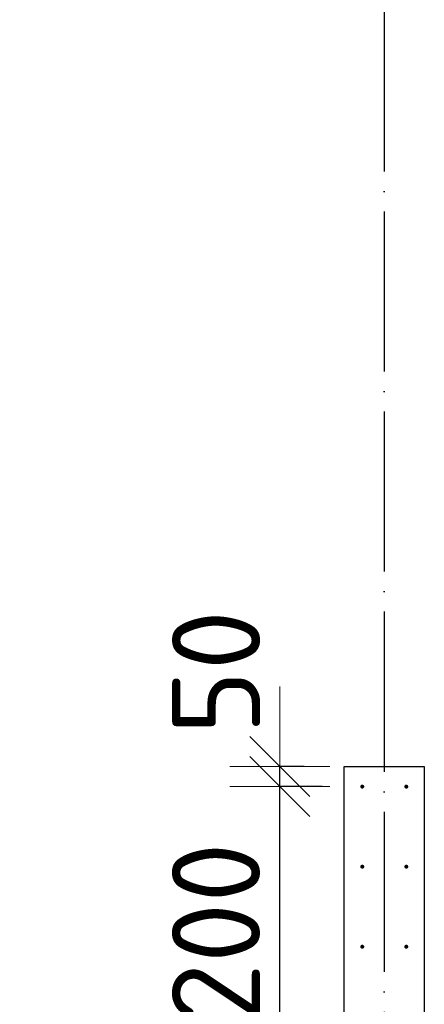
# Model space of a CAD drawing. Header units: millimetres. Extents: x 123094 to 184385, y 26948 to 48500.
# Tile 71 of 104: x 155949 to 156960, y 31856 to 34317. Entities that reach past the tile are written whole.
import ezdxf

# ---------------------------------------------------------------- set-up
doc = ezdxf.new("R2010")
doc.units = ezdxf.units.MM
doc.header["$PDMODE"] = 65
doc.linetypes.add('______11', pattern=[500, 400, -50, 0, -50])
doc.linetypes.add('______5', pattern=[1100, 800, -100, 100, -100])
for name, color, linetype, lineweight in [('Арм.стержн. Выпуски', 180, 'Continuous', 35), ('Размерная линия_ общее', 7, 'Continuous', 13), ('Стена_ общее', 7, 'Continuous', 35)]:
    doc.layers.add(name, color=color, linetype=linetype, lineweight=lineweight)
doc.layers.add('Осевая линия_ общее', color=7, linetype='______5', lineweight=13, true_color=0xa0a0a0)
doc.styles.add('ISOCPEUR', font='ISOCPEUR')
doc.dimstyles.new('DIMSTYLE_3', dxfattribs={"dimtxt": 220, "dimasz": 250, "dimexe": 0, "dimexo": 0, "dimgap": 110, "dimtad": 2, "dimdec": 0, "dimrnd": 5, "dimzin": 12, "dimdsep": 46, "dimtxsty": 'ISOCPEUR', "dimblk1": 'ALL_ML_STRICH', "dimblk2": 'ALL_ML_STRICH', "dimsah": 1, "dimcen": 0, "dimclrd": 7, "dimclre": 256, "dimclrt": 7, "dimadec": 0, "dimazin": 0, "dimtfac": 1, "dimtdec": 0, "dimtix": 1, "dimtmove": 2, "dimatfit": 3, "dimfxl": 0, "dimtzin": 0, "dimlwd": 0, "dimlwe": -3, "dimarcsym": 0})
doc.dimstyles.new('DIMSTYLE_5', dxfattribs={"dimtxt": 220, "dimasz": 250, "dimexe": 0, "dimexo": 0, "dimgap": 110, "dimtad": 2, "dimdec": 0, "dimrnd": 5, "dimzin": 12, "dimdsep": 46, "dimtxsty": 'ISOCPEUR', "dimblk1": 'ALL_ML_STRICH', "dimblk2": 'ALL_ML_STRICH', "dimsah": 1, "dimcen": 0, "dimclrd": 7, "dimclre": 256, "dimclrt": 7, "dimadec": 0, "dimazin": 0, "dimtfac": 1, "dimtdec": 0, "dimtix": 1, "dimtmove": 2, "dimatfit": 3, "dimfxl": 0, "dimtvp": 1.2, "dimtzin": 0, "dimlwd": 0, "dimlwe": -3, "dimarcsym": 0})

# ---------------------------------------------------------------- blocks, each defined once
blk = doc.blocks.new('ALL_ML_STRICH')
at = {"color": 0, "linetype": 'ByBlock', "lineweight": -2}
for p, q in [((0, -0.5), (0, 0.5)), ((-0.3, -0.3), (0.3, 0.3)), ((-1, 0), (0.5, 0))]:
    blk.add_line(p, q, dxfattribs=at)
blk = doc.blocks.new('*D41')
at = {"layer": 'DEFPOINTS', "color": 7, "linetype": 'Continuous', "lineweight": 13, "transparency": 33554687}
for p in [(156805, 31400), (156599.3, 31155), (156710, 31155)]:
    blk.add_point(p, dxfattribs=at)
at = {"layer": 'Размерная линия_ общее', "color": 253, "linetype": 'Continuous', "lineweight": -2, "true_color": 0xa0a0a0, "transparency": 33554687}
for p, q in [((156705, 31400), (156599.3, 31400)), ((156610, 31155), (156599.3, 31155))]:
    blk.add_line(p, q, dxfattribs=at)
at = {"layer": 'Размерная линия_ общее', "color": 7, "linetype": 'Continuous', "lineweight": -2, "transparency": 33554687}
blk.add_line((156599.3, 31155), (156599.3, 31400), dxfattribs=at)
at = {"layer": 'Размерная линия_ общее', "color": 7, "linetype": 'Continuous', "lineweight": 13, "transparency": 33554687, "xscale": 250, "yscale": 250, "zscale": 250}
for p, rotation in [((156599.3, 31400), 90), ((156599.3, 31155), 270)]:
    blk.add_blockref('ALL_ML_STRICH', p, dxfattribs=dict(at, rotation=rotation))
at = {"layer": 'Размерная линия_ общее', "color": 7, "linetype": 'Continuous', "lineweight": 13, "transparency": 33554687, "insert": (156093.3, 31608.6), "char_height": 220, "width": 660, "attachment_point": 5, "rotation": 90, "style": 'ISOCPEUR'}
blk.add_mtext('\\A1;{245}', dxfattribs=at)
blk = doc.blocks.new('*D42')
at = {"layer": 'DEFPOINTS', "color": 7, "linetype": 'Continuous', "lineweight": 13, "transparency": 33554687}
for p in [(156805, 32400), (156599.3, 31400), (156805, 31400)]:
    blk.add_point(p, dxfattribs=at)
at = {"layer": 'Размерная линия_ общее', "color": 253, "linetype": 'Continuous', "lineweight": -2, "true_color": 0xa0a0a0, "transparency": 33554687}
for p, q in [((156705, 32400), (156599.3, 32400)), ((156705, 31400), (156599.3, 31400))]:
    blk.add_line(p, q, dxfattribs=at)
at = {"layer": 'Размерная линия_ общее', "color": 7, "linetype": 'Continuous', "lineweight": -2, "transparency": 33554687}
blk.add_line((156599.3, 31400), (156599.3, 32400), dxfattribs=at)
at = {"layer": 'Размерная линия_ общее', "color": 7, "linetype": 'Continuous', "lineweight": 13, "transparency": 33554687, "xscale": 250, "yscale": 250, "zscale": 250}
for p, rotation in [((156599.3, 32400), 90), ((156599.3, 31400), 270)]:
    blk.add_blockref('ALL_ML_STRICH', p, dxfattribs=dict(at, rotation=rotation))
at = {"layer": 'Размерная линия_ общее', "color": 7, "linetype": 'Continuous', "lineweight": 13, "transparency": 33554687, "insert": (156329.3, 31526), "char_height": 220, "width": 11, "attachment_point": 1, "rotation": 90, "line_spacing_factor": 0.60241, "style": 'ISOCPEUR'}
blk.add_mtext('5х200', dxfattribs=at)
blk = doc.blocks.new('*D43')
at = {"layer": 'DEFPOINTS', "color": 7, "linetype": 'Continuous', "lineweight": 13, "transparency": 33554687}
for p in [(156760, 32450), (156599.3, 32400), (156805, 32400)]:
    blk.add_point(p, dxfattribs=at)
at = {"layer": 'Размерная линия_ общее', "color": 253, "linetype": 'Continuous', "lineweight": -2, "true_color": 0xa0a0a0, "transparency": 33554687}
for p, q in [((156660, 32450), (156599.3, 32450)), ((156705, 32400), (156599.3, 32400))]:
    blk.add_line(p, q, dxfattribs=at)
at = {"layer": 'Размерная линия_ общее', "color": 7, "linetype": 'Continuous', "lineweight": -2, "transparency": 33554687}
blk.add_line((156599.3, 32400), (156599.3, 32450), dxfattribs=at)
at = {"layer": 'Размерная линия_ общее', "color": 7, "linetype": 'Continuous', "lineweight": 13, "transparency": 33554687, "xscale": 250, "yscale": 250, "zscale": 250}
for p, rotation in [((156599.3, 32400), 270), ((156599.3, 32450), 90)]:
    blk.add_blockref('ALL_ML_STRICH', p, dxfattribs=dict(at, rotation=rotation))
at = {"layer": 'Размерная линия_ общее', "color": 7, "linetype": 'Continuous', "lineweight": 13, "transparency": 33554687, "insert": (156439.6, 32685.9), "char_height": 220, "width": 440, "attachment_point": 5, "rotation": 90, "style": 'ISOCPEUR'}
blk.add_mtext('\\A1;{50}', dxfattribs=at)

msp = doc.modelspace()

# ---------------------------------------------------------------- hatches: boundary and pattern name
at = {"layer": 'Арм.стержн. Выпуски', "linetype": 'Continuous', "lineweight": 35, "transparency": 33554687}
for points in [[(156810, 32400), (156809.6, 32401.9), (156808.5, 32403.5), (156806.9, 32404.6), (156805, 32405), (156803.1, 32404.6), (156801.5, 32403.5), (156800.4, 32401.9), (156800, 32400), (156800.4, 32398.1), (156801.5, 32396.5), (156803.1, 32395.4), (156805, 32395), (156806.9, 32395.4), (156808.5, 32396.5), (156809.6, 32398.1)], [(156920, 32400), (156919.6, 32401.9), (156918.5, 32403.5), (156916.9, 32404.6), (156915, 32405), (156913.1, 32404.6), (156911.5, 32403.5), (156910.4, 32401.9), (156910, 32400), (156910.4, 32398.1), (156911.5, 32396.5), (156913.1, 32395.4), (156915, 32395), (156916.9, 32395.4), (156918.5, 32396.5), (156919.6, 32398.1)], [(156810, 32200), (156809.6, 32201.9), (156808.5, 32203.5), (156806.9, 32204.6), (156805, 32205), (156803.1, 32204.6), (156801.5, 32203.5), (156800.4, 32201.9), (156800, 32200), (156800.4, 32198.1), (156801.5, 32196.5), (156803.1, 32195.4), (156805, 32195), (156806.9, 32195.4), (156808.5, 32196.5), (156809.6, 32198.1)], [(156920, 32200), (156919.6, 32201.9), (156918.5, 32203.5), (156916.9, 32204.6), (156915, 32205), (156913.1, 32204.6), (156911.5, 32203.5), (156910.4, 32201.9), (156910, 32200), (156910.4, 32198.1), (156911.5, 32196.5), (156913.1, 32195.4), (156915, 32195), (156916.9, 32195.4), (156918.5, 32196.5), (156919.6, 32198.1)], [(156810, 32000), (156809.6, 32001.9), (156808.5, 32003.5), (156806.9, 32004.6), (156805, 32005), (156803.1, 32004.6), (156801.5, 32003.5), (156800.4, 32001.9), (156800, 32000), (156800.4, 31998.1), (156801.5, 31996.5), (156803.1, 31995.4), (156805, 31995), (156806.9, 31995.4), (156808.5, 31996.5), (156809.6, 31998.1)], [(156920, 32000), (156919.6, 32001.9), (156918.5, 32003.5), (156916.9, 32004.6), (156915, 32005), (156913.1, 32004.6), (156911.5, 32003.5), (156910.4, 32001.9), (156910, 32000), (156910.4, 31998.1), (156911.5, 31996.5), (156913.1, 31995.4), (156915, 31995), (156916.9, 31995.4), (156918.5, 31996.5), (156919.6, 31998.1)]]:
    msp.add_hatch(color=4, dxfattribs=at).paths.add_polyline_path(points)

# ---------------------------------------------------------------- linework, layer by layer
at = {"layer": 'Осевая линия_ общее', "color": 253, "linetype": '______11', "lineweight": -3, "true_color": 0xa0a0a0, "transparency": 33554687}
msp.add_line((156860, 46340), (156860, 27662.1), dxfattribs=at)
at = {"layer": 'Стена_ общее', "color": 7, "linetype": 'Continuous', "lineweight": 25, "transparency": 33554687}
for p, q in [((156760, 31200), (156760, 32450)), ((156760, 32450), (156960, 32450)), ((156760, 31200), (156760, 32450)), ((156760, 32450), (156960, 32450)), ((156960, 32450), (156960, 31200)), ((156960, 32450), (156960, 31200))]:
    msp.add_line(p, q, dxfattribs=at)

# ---------------------------------------------------------------- dimensions: what is measured, and where the dimension line sits
at = {"layer": 'Размерная линия_ общее', "color": 7, "linetype": 'Continuous', "lineweight": 13, "transparency": 33554687}
for base, p1, p2, picture, middle in [((156599.3, 32450), (156705, 32400), (156660, 32450), '*D43', (156439.6, 32685.9)), ((156599.3, 31400), (156610, 31155), (156705, 31400), '*D41', (156093.3, 31608.6))]:
    dim = msp.add_linear_dim(base=base, p1=p1, p2=p2, angle=90, dimstyle='DIMSTYLE_5', override={"dimpost": '<>', "dimclrd": 7, "dimclre": 253, "dimclrt": 7, "dimlwd": 0, "dimlwe": 65533}, dxfattribs=at)
    dim.commit()
    dim.dimension.update_dxf_attribs({"geometry": picture, "text_midpoint": middle, "dimtype": 160})
dim = msp.add_linear_dim(base=(156599.3, 32400), p1=(156705, 31400), p2=(156705, 32400), angle=90, text='5х200', dimstyle='DIMSTYLE_3', override={"dimpost": '<>', "dimclrd": 7, "dimclre": 253, "dimclrt": 7, "dimlwd": 0, "dimlwe": 65533}, dxfattribs=at)
dim.commit()
dim.dimension.update_dxf_attribs({"geometry": '*D42', "text_midpoint": (156489.3, 31900), "dimtype": 160})

doc.saveas('drawing.dxf')
